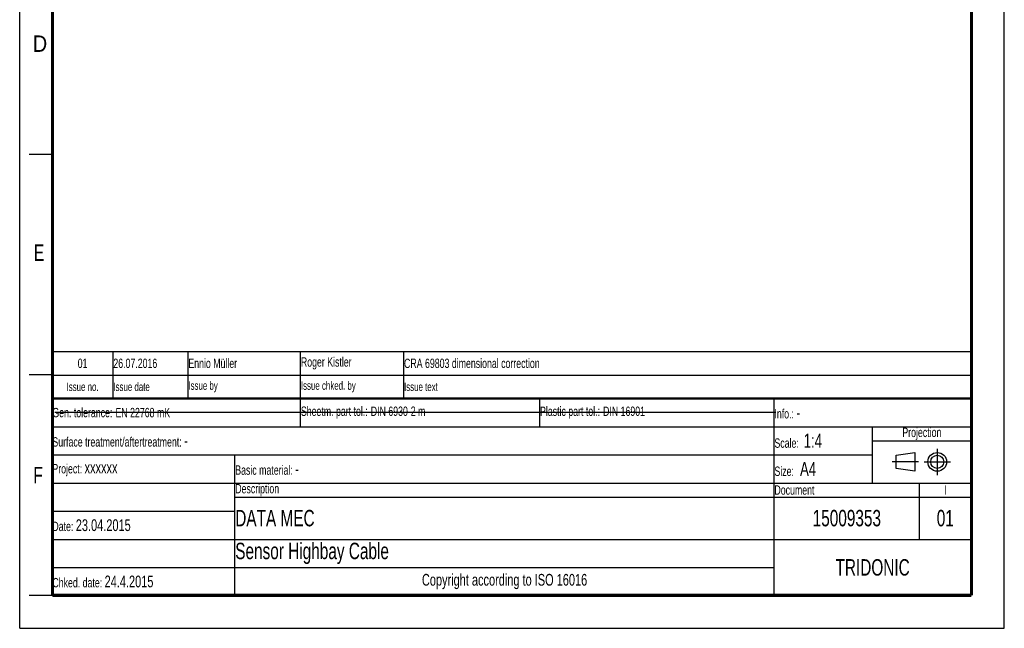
# Model space of a CAD drawing. Header units: millimetres. Extents: x 0 to 210, y 0 to 297.
# Tile 1 of 23: x 0 to 210, y 0 to 130. Entities that reach past the tile are written whole.
import ezdxf

# ---------------------------------------------------------------- set-up
doc = ezdxf.new("R2010")
doc.units = ezdxf.units.MM
doc.header["$LTSCALE"] = 19.36
doc.linetypes.add('CENTER', pattern=[0.6, 0.375, -0.075, 0.075, -0.075])
doc.layers.get('0').update_dxf_attribs({"linetype": 'CONTINUOUS'})
doc.layers.add('DEFAULT_1', color=7, linetype='CENTER')
doc.styles.get("Standard").update_dxf_attribs({"font": 'txt', "width": 0.7})
doc.styles.add('TEXTSTYLE_2', font='txt', dxfattribs={"width": 0.75})

# ---------------------------------------------------------------- blocks, each defined once
blk = doc.blocks.new('SYMBOL_2_BL0', base_point=(192.31, 35.47))
at = {"color": 2, "linetype": 'Continuous'}
for p, q in [((186.91, 36.87), (190.91, 37.47)), ((186.91, 34.07), (186.91, 36.87)), ((190.91, 37.47), (190.91, 33.47)), ((190.91, 33.47), (186.91, 34.07))]:
    blk.add_line(p, q, dxfattribs=at)
for radius in [2, 1.4]:
    blk.add_circle((195.71, 35.47), radius, dxfattribs=at)
at = {"layer": 'DEFAULT_1', "color": 2, "linetype": 'CENTER'}
for p, q in [((195.71, 38.27), (195.71, 32.67)), ((191.71, 35.47), (186.11, 35.47)), ((192.91, 35.47), (198.5, 35.47))]:
    blk.add_line(p, q, dxfattribs=at)
blk = doc.blocks.new('*T12')
at = {"color": 0, "linetype": 'ByBlock', "lineweight": -2}
for p, q in [((0, 42), (196, 42)), ((0, 0), (0, 42)), ((53, 36), (53, 42)), ((104, 36), (104, 42)), ((154, 0), (154, 42)), ((196, 0), (196, 42)), ((0, 36), (196, 36)), ((175, 24), (175, 36)), ((175, 33), (196, 33)), ((0, 30), (175, 30)), ((39, 0), (39, 30)), ((0, 24), (196, 24)), ((185, 12), (185, 24)), ((39, 21), (196, 21)), ((0, 18), (39, 18)), ((0, 12), (196, 12)), ((0, 6), (154, 6)), ((0, 0), (196, 0))]:
    blk.add_line(p, q, dxfattribs=at)
at = {"color": 5, "linetype": 'Continuous'}
for s, insert, char_height, width, attachment_point in [('Gen. tolerance:\\H2.5; \\H2.0;EN 22768 mK', (0.06, 39), 2, 52.88, 4), ('Sheetm. part tol.:\\H2.5; \\H2.0;DIN 6930-2 m', (53.06, 39), 2, 50.88, 4), ('Plastic part tol.:\\H2.5; \\H2.0;DIN 16901', (104.06, 39), 2, 49.88, 4), ('Info.: \\H2.5;-', (154.06, 39), 2, 41.88, 4), ('Projection', (185.5, 34.5), 2, 20.88, 5), ('Surface treatment/aftertreatment: \\H2.5;-', (0.06, 33), 2, 153.88, 4), ('Scale:  \\H3.0;1:4', (154.06, 33), 2, 20.88, 4), ('Project: \\H2.5;xxxxxx', (0.06, 27), 2, 38.88, 4), ('Basic material: \\H2.5;-', (39.06, 27), 2, 114.88, 4), ('Size: \\H3.0; A4', (154.06, 27), 2, 20.88, 4), ('Description', (39.06, 22.5), 2, 114.88, 4), ('Document', (154.06, 22.5), 2, 30.88, 4), ('I', (190.5, 22.5), 2, 10.88, 5), ('Date: \\H2.5;23.04.2015', (0.06, 15), 2, 38.88, 4), ('TRIDONIC', (175, 6), 3.5, 41.88, 5), ('Chked. date: \\H2.5;24.4.2015', (0.06, 3), 2, 38.88, 4), ('Copyright according to ISO 16016', (96.5, 3), 2.5, 114.88, 5)]:
    blk.add_mtext(s, dxfattribs=dict(at, insert=insert, char_height=char_height, width=width, attachment_point=attachment_point))
at = {"color": 7, "linetype": 'Continuous', "char_height": 3.5}
for s, insert, width, attachment_point in [('DATA MEC', (39.06, 16.5), 114.88, 4), ('15009353', (169.5, 16.5), 30.88, 5), ('01', (190.5, 16.5), 10.88, 5), ('Sensor Highbay Cable', (39.06, 9), 114.88, 4)]:
    blk.add_mtext(s, dxfattribs=dict(at, insert=insert, width=width, attachment_point=attachment_point))
blk = doc.blocks.new('*T13')
at = {"color": 0, "linetype": 'ByBlock', "lineweight": -2}
for p, q in [((0, 10), (196, 10)), ((0, 0), (0, 10)), ((13, 0), (13, 10)), ((29, 0), (29, 10)), ((53, 0), (53, 10)), ((75, 0), (75, 10)), ((196, 0), (196, 10)), ((0, 5), (196, 5)), ((0, 0), (196, 0))]:
    blk.add_line(p, q, dxfattribs=at)
at = {"color": 5, "linetype": 'Continuous'}
for s, insert, char_height, width, attachment_point in [('01', (6.5, 7.5), 2, 12.88, 5), ('26.07.2016 ', (13.06, 7.5), 2, 15.88, 4), ('Ennio Müller', (29.06, 7.5), 2, 23.88, 4), ('Roger Kistler', (53.06, 7.5), 2, 21.88, 4), ('CRA 69803 dimensional correction', (75.06, 7.5), 2, 120.88, 4), ('Issue no.', (6.5, 2.5), 1.8, 12.88, 5), ('Issue date ', (13.06, 2.5), 1.8, 15.88, 4), ('Issue by ', (29.06, 2.5), 1.8, 23.88, 4), ('Issue chked. by', (53.06, 2.5), 1.8, 21.88, 4), ('Issue text ', (75.06, 2.5), 1.8, 120.88, 4)]:
    blk.add_mtext(s, dxfattribs=dict(at, insert=insert, char_height=char_height, width=width, attachment_point=attachment_point))

msp = doc.modelspace()

# ---------------------------------------------------------------- linework, layer by layer
at = {"color": 2, "linetype": 'Continuous'}
for p, q in [((0, 0), (0, 297)), ((210, 0), (210, 297)), ((7, 101), (2, 101)), ((7, 54), (2, 54)), ((7, 7), (2, 7)), ((0, 0), (210, 0))]:
    msp.add_line(p, q, dxfattribs=at)
at = {"color": 7, "linetype": 'Continuous'}
msp.add_line((7.4681, 46.0424), (161.2681, 46.0424), dxfattribs=at)
for points, const_width in [([(7, 7), (7, 290)], 0.7), ([(203, 7), (203, 290)], 0.7), ([(7, 49), (203, 49)], 0.5), ([(7, 7), (203, 7)], 0.7)]:
    msp.add_lwpolyline(points, dxfattribs=dict(at, const_width=const_width))

# ---------------------------------------------------------------- block references
for name, p in [('*T13', (6.9136, 48.9602)), ('*T12', (6.9135, 6.9601))]:
    msp.add_blockref(name, p)
at = {"color": 2, "linetype": 'Continuous'}
msp.add_blockref('SYMBOL_2_BL0', (192.3051, 35.4697), dxfattribs=at)

# ---------------------------------------------------------------- texts
at = {"color": 5, "linetype": 'Continuous', "style": 'TEXTSTYLE_2'}
for s, width, p in [('D', 0.904762, (2.8073, 122.8572)), ('E', 0.714286, (3.0025, 78.3025)), ('F', 0.714286, (2.9222, 30.897))]:
    msp.add_text(s, height=3.5, dxfattribs=dict(at, width=width)).set_placement(p)

doc.saveas('drawing.dxf')
